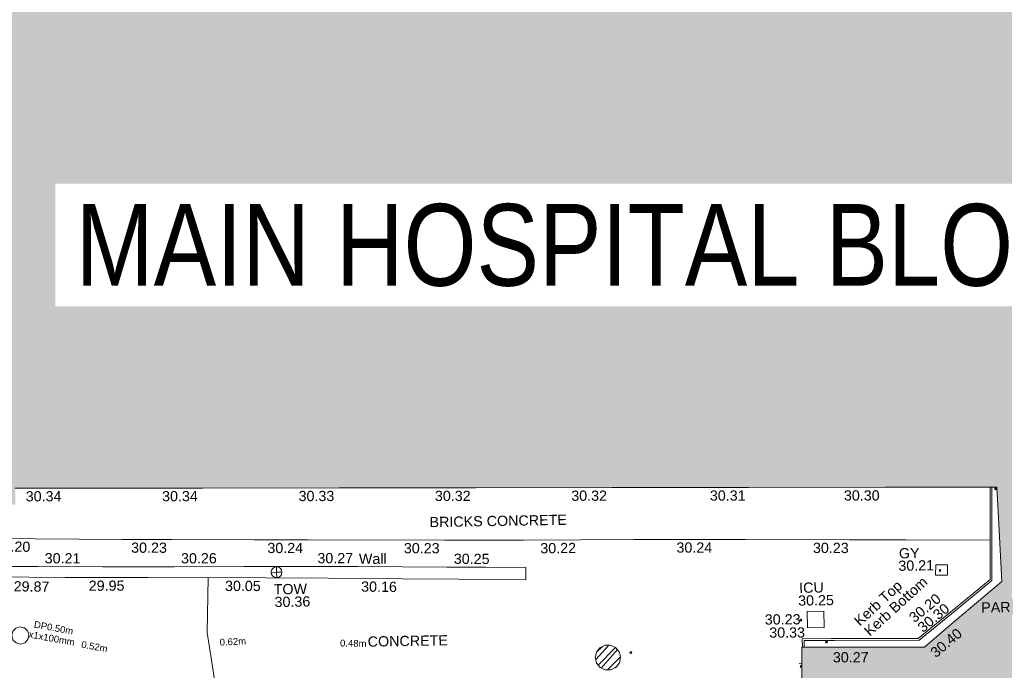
# Model space of a CAD drawing. Header units: millimetres. Extents: x -287732 to 520720, y -103372 to 287754.
# Tile 252 of 256: x 56640 to 92742, y 68512 to 92390. Entities that reach past the tile are written whole.
import ezdxf

# ---------------------------------------------------------------- set-up
doc = ezdxf.new("R2010")
doc.units = ezdxf.units.MM
for name, pattern in [('IMPORT-HIDDEN2 _3_', [4762.5, 3175, -1587.5]), ('IMPORT-UG_ELEC_LV_QLB2 _2_', [2700, 1500, -300.0000000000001, 0, -250, 150, -300.0000000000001, 0, -200]), ('IMPORT-UG_ELEC_STREET LIGHTING_QLB2 _2_', [2700, 1500, -300.0000000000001, 0, -250, 150, -300.0000000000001, 0, -200])]:
    doc.linetypes.add(name, pattern=pattern)
for name, color, linetype, lineweight, true_color in [('00_TOPO_LEVEL_FLOOR', 7, 'Continuous', 9, 0x666666), ('00_TOPO_TOP_OF_WALL', 7, 'Continuous', 9, 0x666666), ('00_UAV_BUILDING_OUTLINE', 5, 'Continuous', 9, 0x0000ff), ('00_UAV_KERB_BOTTOM', 1, 'Continuous', 9, 0xff0000), ('00_UAV_KERB_TOP', 7, 'Continuous', 9, 0xa500a5), ('00_UAV_PARAPET', 7, 'Continuous', 9, 0x666666), ('00_UAV_SERV_GULLY', 7, 'Continuous', 9, 0x5252a5), ('00_UAV_SERV_IC', 5, 'Continuous', 9, 0x0000ff), ('00_UAV_TOP_OF_WALL', 7, 'Continuous', 9, 0x666666), ('00_UAV_WALL', 7, 'Continuous', 9, 0x7c00a5), ('01_DTM_CONTOUR_MJR', 7, 'Continuous', 9, 0x7f3f00), ('12333-PUM-2D-U-0001-C01 - Rev2_REVIT IMPORT_dwg', 7, 'Continuous', 9, 0x767676), ('A_RHA_Line', 7, 'Continuous', 9, 0x00a600), ('PUM-CHAMBER EXTENTS', 6, 'IMPORT-HIDDEN2 _3_', 9, 0xff00ff), ('PUM-ELECTRIC-LV-QLB2', 1, 'IMPORT-UG_ELEC_LV_QLB2 _2_', 9, 0xff0000), ('PUM-ELECTRIC-MH', 1, 'Continuous', 9, 0xff0000)]:
    doc.layers.add(name, color=color, linetype=linetype, lineweight=lineweight, true_color=true_color)
for name, color, linetype, lineweight in [('00_UAV_SURFACE', 7, 'Continuous', 9), ('00_UAV_SURVEY_TEXT', 7, 'Continuous', 9), ('A_RHA_Detail', 7, 'Continuous', 9), ('A_RHA_Text', 7, 'Continuous', 9), ('GEN-TEXT', 7, 'Continuous', 9)]:
    doc.layers.add(name, color=color, linetype=linetype, lineweight=lineweight)
doc.styles.add('Arial Narrow', font='ARIALN.TTF', dxfattribs={"height": 3000})
doc.styles.add('Arial_1', font='arial.ttf', dxfattribs={"height": 250})
doc.styles.add('Swis721 Lt BT_2', font='swissl.ttf', dxfattribs={"height": 375})

# ---------------------------------------------------------------- blocks, each defined once
blk = doc.blocks.new('12333-PUM-2D-U-0001-C01 - Rev2_REVIT IMPORT_dwg_TOW-2077249-Site Location Plan Proposed')
at = {"layer": '00_TOPO_TOP_OF_WALL', "color": 254, "true_color": 0xcccccc, "flags": 128}
for points in [[(0, 525.0554400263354), (0, 0), (-525.0554401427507, 0)], [(525.0554401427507, 0), (0, 0), (0, -525.0554400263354)]]:
    blk.add_lwpolyline(points, dxfattribs=at)
at = {"layer": '00_TOPO_TOP_OF_WALL', "color": 254, "true_color": 0xcccccc}
blk.add_circle((0, 0), 525.0554401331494, dxfattribs=at)
blk = doc.blocks.new('12333-PUM-2D-U-0001-C01 - Rev2_REVIT IMPORT_dwg_MSL_FLlvl_SYM-V161-Site Location Plan Proposed')
at = {"layer": '00_TOPO_LEVEL_FLOOR', "color": 254, "true_color": 0xcccccc}
blk.add_line((-19.31940543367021, 1.732587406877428e-11), (-38.92611017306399, 1.732587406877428e-11), dxfattribs=at)
blk = doc.blocks.new('12333-PUM-2D-U-0001-C01 - Rev2_REVIT IMPORT_dwg_MGS62954_T2_Galway_ITM_3d_Rev1-2077680-Site Location Plan Proposed')
at = {"layer": '00_UAV_KERB_BOTTOM', "color": 254, "true_color": 0xcccccc, "flags": 128}
blk.add_lwpolyline([(533995476.55032, 725629034.4662548), (533995467.0985001, 725628420.4080001), (533995420.0985, 725625643.408), (533994160.3957372, 725624643.2917937), (533992751.0985, 725623524.408), (533990436.0985001, 725623572.4080001), (533989551.2418821, 725623583.2642702), (533988495.813154, 725623596.2132823), (533988494.5957178, 725623283.6368017)], dxfattribs=at)
at = {"layer": '00_UAV_KERB_TOP', "color": 254, "true_color": 0xcccccc, "flags": 128}
blk.add_lwpolyline([(533995546.5409505, 725629033.3188425), (533995537.0893838, 725628419.277049), (533995489.5287483, 725625609.1518428), (533994255.759015, 725624629.6246548), (533992774.8676551, 725623453.9001168), (533990434.9435522, 725623502.4169018), (533989666.4209373, 725623511.8458745), (533988565.5376934, 725623525.3525667), (533988564.591605, 725623282.4444767)], dxfattribs=at)
at = {"layer": '00_UAV_SERV_GULLY', "color": 254, "true_color": 0xcccccc, "flags": 128}
blk.add_lwpolyline([(533993873.0985, 725626208.4079999), (533993438.0985, 725626221.408), (533993426.7829912, 725625842.7736654), (533993861.7829911, 725625829.7736654)], close=True, dxfattribs=at)
at = {"layer": '00_UAV_SERV_IC', "color": 254, "true_color": 0xcccccc, "flags": 128}
blk.add_lwpolyline([(533988697.0985, 725624596.408), (533989308.0985001, 725624597.408), (533989309.0955908, 725623988.18554), (533988698.0955907, 725623987.1855403)], close=True, dxfattribs=at)
at = {"layer": '00_UAV_SURFACE', "color": 254, "true_color": 0xcccccc, "flags": 128}
blk.add_lwpolyline([(533995444.6558501, 725627094.3816426), (533992358.0985, 725627157.4080001), (533990445.6472287, 725627187.8522314), (533990285.0985, 725627190.408), (533986480.0985, 725627272.4080001), (533985446.7575678, 725627291.3614287), (533982391.0985, 725627347.408), (533980447.4008204, 725627365.6496675), (533978342.0985001, 725627385.4080001), (533975448.0279098, 725627440.4711232), (533970448.9509636, 725627535.5844872), (533968467.8385001, 725627573.2775), (533965449.9536631, 725627633.074599), (533963622.8385, 725627669.2775002), (533960451.5218602, 725627753.7495718), (533957800.5730925, 725627824.3609802)], dxfattribs=at)
at = {"layer": '00_UAV_WALL', "color": 254, "true_color": 0xcccccc, "flags": 128}
for points in [[(533978405.1406019, 725626382.8892255), (533978405.7425001, 725625926.812), (533975949.7425001, 725625995.8120002), (533973864.1206474, 725626049.7805122), (533971157.7424999, 725626119.812), (533968866.9502397, 725626168.707203), (533964551.7424999, 725626260.8120002), (533963869.1646064, 725626271.150684), (533961514.7425001, 725626306.8120002), (533958871.4587589, 725626385.50499), (533957777.6712876, 725626418.0680498), (533957775.1664012, 725623828.4048796), (533957414.7425, 725623838.812), (533957431.2254989, 725624793.6958855), (533957464.5383682, 725626723.5584105), (533957461.1705826, 725629058.0831946)], [(533957816.5575519, 725629051.2451428), (533957787.0551961, 725626786.7973979), (533960519.7649183, 725626731.1305393), (533962891.7425, 725626682.8120003), (533965518.4084101, 725626639.843062), (533968087.7425001, 725626597.8120002), (533970517.7366186, 725626558.1576686), (533972254.7425001, 725626529.812), (533975516.5132379, 725626451.9521699), (533976946.7424999, 725626417.8120002), (533978405.1406019, 725626382.8892255)]]:
    blk.add_lwpolyline(points, dxfattribs=at)
at = {"layer": '01_DTM_CONTOUR_MJR', "color": 254, "true_color": 0xcccccc, "flags": 128}
blk.add_lwpolyline([(533967044.4572659, 725621196.3883619), (533966990.3846155, 725621339.2307694), (533967060.0000002, 725621450.0000002), (533966685.2534136, 725624205.7242609), (533966750.1256377, 725626213.8891993)], dxfattribs=at)
for name, p, xscale, yscale, zscale in [('12333-PUM-2D-U-0001-C01 - Rev2_REVIT IMPORT_dwg_TOW-2077249-Site Location Plan Proposed', (533969267.7425, 725626369.8120002), 0.375, 0.375, 0.375), ('12333-PUM-2D-U-0001-C01 - Rev2_REVIT IMPORT_dwg_MSL_FLlvl_SYM-V161-Site Location Plan Proposed', (533988555.8385, 725622693.2775), 4.94, 4.94, 4.94)]:
    blk.add_blockref(name, p, dxfattribs=dict(xscale=xscale, yscale=yscale, zscale=zscale))
at = {"layer": '00_UAV_BUILDING_OUTLINE', "color": 251, "true_color": 0x666666, "char_height": 375, "width": 1495.902363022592, "attachment_point": 1, "line_spacing_factor": 1.005061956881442, "style": 'Swis721 Lt BT_2'}
for s, insert, rotation in [('30.34', (533960121.8767011, 725629505.154364), 359.0607887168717), ('30.34', (533965121.2005367, 725629423.19646), 359.0607887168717), ('30.33', (533970125.3607891, 725629341.1592689), 359.06078870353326), ('30.32', (533975123.666432, 725629259.2180568), 359.0607887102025), ('30.32', (533980122.990267, 725629177.2601532), 359.0607887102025), ('30.31', (533985204.0241011, 725629093.9627119), 359.0607887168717), ('30.30', (533990117.8197137, 725629013.4069403), 359.0607887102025), ('30.40', (533993144.6647107, 725623082.4955122), 39.291041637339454), ('30.27', (533989610.2865138, 725623081.2473016), 359.02410561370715)]:
    blk.add_mtext(s, dxfattribs=dict(at, insert=insert, rotation=rotation))
at = {"layer": '00_UAV_KERB_BOTTOM', "color": 251, "true_color": 0x666666, "char_height": 375, "attachment_point": 1, "line_spacing_factor": 1.005061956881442, "style": 'Swis721 Lt BT_2'}
for s, insert, width, rotation in [('Kerb Bottom', (533990728.9310344, 725623901.3132697), 3414.456504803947, 41.47757006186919), ('30.20', (533992382.6458403, 725624383.0811025), 1495.902363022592, 38.44712611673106), ('30.23', (533987137.8450267, 725624512.9047035), 1495.902363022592, 359.297075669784)]:
    blk.add_mtext(s, dxfattribs=dict(at, insert=insert, width=width, rotation=rotation))
at = {"layer": '00_UAV_KERB_TOP', "color": 251, "true_color": 0x666666, "char_height": 375, "attachment_point": 1, "line_spacing_factor": 1.005061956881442, "style": 'Swis721 Lt BT_2'}
for s, insert, width, rotation in [('Kerb Top', (533990366.6241976, 725624280.2686864), 2493.170605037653, 41.47757006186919), ('30.30', (533992691.2092111, 725624017.0861146), 1495.902363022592, 38.44712611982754), ('30.33', (533987293.252492, 725624028.6636786), 1495.902363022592, 359.2970756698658)]:
    blk.add_mtext(s, dxfattribs=dict(at, insert=insert, width=width, rotation=rotation))
at = {"layer": '00_UAV_PARAPET', "insert": (533995077.5333008, 725624812.4077268), "char_height": 375, "width": 1168.228512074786, "attachment_point": 1, "line_spacing_factor": 1.005061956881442, "style": 'Swis721 Lt BT_2'}
blk.add_mtext('PAR', dxfattribs=at)
at = {"layer": '00_UAV_SERV_GULLY', "color": 251, "true_color": 0x666666, "char_height": 375, "attachment_point": 1, "line_spacing_factor": 1.005061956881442, "style": 'Swis721 Lt BT_2'}
for s, insert, width in [('GY', (533992095.7393306, 725626854.0972309), 821.5590755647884), ('30.21', (533992065.758233, 725626397.2610288), 1495.902363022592)]:
    blk.add_mtext(s, dxfattribs=dict(at, insert=insert, width=width))
at = {"layer": '00_UAV_SERV_IC', "color": 251, "true_color": 0x666666, "char_height": 375, "attachment_point": 1, "line_spacing_factor": 1.005061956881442, "style": 'Swis721 Lt BT_2'}
for s, insert, width in [('ICU', (533988414.9416755, 725625653.426683), 1021.012723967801), ('30.25', (533988370.113525, 725625183.0476822), 1495.902363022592)]:
    blk.add_mtext(s, dxfattribs=dict(at, insert=insert, width=width))
at = {"layer": '00_UAV_SURFACE', "color": 251, "true_color": 0x666666, "char_height": 375, "width": 1495.902363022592, "attachment_point": 1, "line_spacing_factor": 1.005061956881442, "style": 'Swis721 Lt BT_2'}
for s, insert, rotation in [('30.20', (533958950.9356222, 725627684.7863526), 358.47421446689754), ('30.23', (533963954.708634, 725627553.7857428), 358.8648761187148), ('30.24', (533968948.9326671, 725627455.2097772), 358.9100113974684), ('30.23', (533973952.8458057, 725627360.0043987), 358.9100113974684), ('30.22', (533978952.0455081, 725627270.7842032), 359.4622929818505), ('30.24', (533983946.794603, 725627209.9606444), 358.9492047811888), ('30.23', (533988950.3367756, 725627109.8069346), 358.81722562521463)]:
    blk.add_mtext(s, dxfattribs=dict(at, insert=insert, rotation=rotation))
at = {"layer": '00_UAV_SURVEY_TEXT', "color": 251, "true_color": 0x666666, "char_height": 375, "attachment_point": 1, "line_spacing_factor": 1.005061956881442, "style": 'Swis721 Lt BT_2'}
for s, insert, width in [('BRICKS CONCRETE', (533974906.8, 725628300.6296079), 5617.944430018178), ('CONCRETE', (533972563.8, 725623954.629608), 3286.236302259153)]:
    blk.add_mtext(s, dxfattribs=dict(at, insert=insert, width=width))
at = {"layer": '00_UAV_TOP_OF_WALL', "char_height": 375, "attachment_point": 1, "line_spacing_factor": 1.005061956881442, "style": 'Swis721 Lt BT_2'}
for s, insert, width in [('TOW', (533969151.297159, 725625932.5500675), 1343.937678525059), ('30.36', (533969173.7590664, 725625468.7021447), 1495.902363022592)]:
    blk.add_mtext(s, dxfattribs=dict(at, insert=insert, width=width))
at = {"layer": '00_UAV_WALL', "color": 251, "true_color": 0x666666, "char_height": 375, "attachment_point": 1, "line_spacing_factor": 1.005061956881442, "style": 'Swis721 Lt BT_2'}
for s, insert, width, rotation in [('30.21', (533960779.799082, 725627221.1658423), 1495.902363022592, 358.8330136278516), ('30.26', (533965776.4752131, 725627130.9172823), 1495.902363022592, 359.0627969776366), ('30.27', (533970775.7837626, 725627049.2422194), 1495.902363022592, 359.06509065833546), ('Wall', (533972296.7342499, 725627001.3199717), 1130.237340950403, 359.0749599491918), ('30.25', (533975778.260015, 725626941.074843), 1495.902363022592, 358.6325854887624), ('29.87', (533959625.805096, 725626211.5537683), 1495.902363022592, 358.2947555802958), ('29.95', (533962375.3240525, 725626184.8700601), 1495.902363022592, 359.1322343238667), ('30.05', (533967371.5856995, 725626091.7051811), 1495.902363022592, 358.77725122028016), ('30.16', (533972363.5740343, 725625979.1689324), 1495.902363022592, 358.5177187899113)]:
    blk.add_mtext(s, dxfattribs=dict(at, insert=insert, width=width, rotation=rotation))
blk = doc.blocks.new('12333-PUM-2D-U-0001-C01 - Rev2_REVIT IMPORT_dwg-1620468-Site Location Plan Proposed')
at = {"layer": 'PUM-CHAMBER EXTENTS', "true_color": 0xffaaff}
h = blk.add_hatch(dxfattribs=at)
h.set_pattern_fill('FP_3', color=211, style=0, pattern_type=2)
h.set_pattern_definition([(45, (-533641079.65, -725615854.3560001), (-265.1650429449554, 265.1650429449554), []), (45, (-533640902.873, -725615854.3560001), (-265.1650429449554, 265.1650429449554), [])])
h.paths.add_polyline_path([(340177.4503230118, 6722.119566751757), (340384.2499826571, 6722.119566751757), (340570.5700379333, 6811.846576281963), (340699.5075168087, 6973.529060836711), (340745.524770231, 7175.143821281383), (340699.5075168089, 7376.758581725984), (340570.5700379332, 7538.441066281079), (340384.2499826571, 7628.168075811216), (340177.4503230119, 7628.168075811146), (339991.1302677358, 7538.441066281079), (339862.1927888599, 7376.758581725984), (339816.1755354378, 7175.143821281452), (339862.1927888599, 6973.529060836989), (339991.1302677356, 6811.846576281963), (340169.6727978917, 6725.865025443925)])
at = {"layer": 'GEN-TEXT', "color": 253, "true_color": 0xaaaaaa}
for p, q in [((354566.9948138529, 13077.28848222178), (354637.7054919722, 13147.99916034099)), ((354637.7054919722, 13077.28848222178), (354566.9948138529, 13147.99916034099)), ((352474.9948137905, 10121.2884823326), (352545.7054919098, 10191.99916045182)), ((352545.7054919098, 10121.2884823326), (352474.9948137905, 10191.99916045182)), ((347341.9948138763, 8389.288482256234), (347412.7054919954, 8459.999160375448)), ((347412.7054919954, 8389.288482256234), (347341.9948138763, 8459.999160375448)), ((348265.9948138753, 7567.288482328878), (348336.7054919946, 7637.999160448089)), ((348336.7054919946, 7567.288482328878), (348265.9948138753, 7637.999160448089)), ((341088.9948138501, 7304.288482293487), (341159.7054919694, 7374.9991604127)), ((341159.7054919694, 7304.288482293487), (341088.9948138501, 7374.9991604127)), ((347378.4113331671, 6701.582641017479), (347317.994813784, 6761.999160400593)), ((347317.994813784, 6691.28848228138), (347379.2799241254, 6752.573592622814))]:
    blk.add_line(p, q, dxfattribs=at)
at = {"layer": 'PUM-CHAMBER EXTENTS', "color": 211, "linetype": 'Continuous', "true_color": 0xffaaff, "flags": 128}
blk.add_lwpolyline([(340745.524770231, 7175.143821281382), (340728.8399194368, 7248.244929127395), (340699.5075168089, 7376.758581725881), (340570.5700379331, 7538.441066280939), (340384.2499826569, 7628.168075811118), (340177.4503230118, 7628.168075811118), (339991.1302677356, 7538.441066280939), (339862.1927888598, 7376.758581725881), (339816.1755354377, 7175.143821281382), (339832.8603862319, 7102.042713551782), (339862.1927888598, 6973.529060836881), (339991.1302677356, 6811.846576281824), (340177.4503230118, 6722.119566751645), (340384.2499826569, 6722.119566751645), (340570.5700379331, 6811.846576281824), (340699.5075168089, 6973.529060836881)], close=True, dxfattribs=at)
at = {"layer": 'PUM-ELECTRIC-MH', "color": 21, "true_color": 0xffaaaa, "flags": 128}
blk.add_lwpolyline([(319066.8887651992, 8360.643821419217), (319024.8155689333, 8517.663127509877), (318909.8694591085, 8632.609237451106), (318871.2878365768, 8642.947152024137), (318752.8501529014, 8674.682433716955), (318595.8308468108, 8632.609237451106), (318480.8847368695, 8517.663127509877), (318438.8115406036, 8360.643821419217), (318480.8847368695, 8203.624515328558), (318595.8308466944, 8088.678405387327), (318634.4124693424, 8078.340490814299), (318752.8501529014, 8046.605209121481), (318909.869458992, 8088.678405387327), (319024.8155689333, 8203.624515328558)], close=True, dxfattribs=at)
blk.add_blockref('12333-PUM-2D-U-0001-C01 - Rev2_REVIT IMPORT_dwg_MGS62954_T2_Galway_ITM_3d_Rev1-2077680-Site Location Plan Proposed', (-533641079.6498471, -725615854.3561786))
at = {"layer": 'PUM-ELECTRIC-LV-QLB2', "char_height": 250, "attachment_point": 2, "line_spacing_factor": 0.9417779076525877, "style": 'Arial_1'}
for s, insert, width, rotation in [('DP0.50m\\Px1x100mm', (320003.7523629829, 8744.972249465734), 2038.461589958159, 348.724576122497), ('0.52m', (321489.1742107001, 8029.002843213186), 1160.025439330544, 348.724576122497), ('0.62m', (326536.8792493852, 8123.680685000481), 1160.025439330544, 1.6990470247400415), ('0.48m', (330958.7270583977, 7985.313056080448), 1160.025439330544, 357.795950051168)]:
    blk.add_mtext(s, dxfattribs=dict(at, insert=insert, width=width, rotation=rotation))

msp = doc.modelspace()

# ---------------------------------------------------------------- hatches: boundary and pattern name
at = {"layer": 'A_RHA_Detail', "true_color": 0xc0c0c0}
h = msp.add_hatch(color=9, dxfattribs=at)
h.paths.add_polyline_path([(-80880.60083809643, -68502.79057078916), (-80400.865924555, -68483.41509113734), (-80400.865924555, -62984.64684185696), (-24474.85765177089, -63009.32043784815), (-24456.14471271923, -50840.30023858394), (-36622.55041039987, -50831.65104353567), (-36622.55041039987, -44228.57792613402), (-50959.0526582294, -44218.38599194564), (-50959.0526582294, -42573.78171514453), (-54563.9325804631, -42571.21897729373), (-54565.69773352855, -45054.17447474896), (-92408.82109321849, -45027.27149621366), (-92411.78875845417, -49201.74309222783), (-100061.9988811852, -49201.74309222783), (-100052.2214449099, -64852.82557838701), (-86120.90825229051, -64852.82557838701), (-86092.1662649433, -62957.90041523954), (-84861.10047608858, -62957.90041523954), (-84854.79052929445, -68240.109737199), (-80870.60226892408, -68240.10973722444)])
h.paths.add_polyline_path([(-137238.9269902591, -68461.9384092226), (-132719.7426408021, -68433.0633692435), (-132847.0731201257, -62850.04282283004), (-130454.6837966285, -62916.63108078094), (-130498.2830220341, -61355.85393642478), (-117581.136331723, -61423.42893438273), (-117492.3908565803, -49183.91309190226), (-125136.5200282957, -49178.47881952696), (-125133.572703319, -45032.61887136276), (-163007.1824077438, -45005.6942194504), (-163007.1824076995, -44090.2963411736), (-163123.8521269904, -44090.21339942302), (-163122.6389897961, -42383.75184302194), (-166563.8543419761, -42383.75184298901), (-166565.034908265, -44044.39824208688), (-193158.4656786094, -44025.49275805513), (-193195.152889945, -62863.65652504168), (-137269.7106414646, -62916.63108078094), (-137254.3708868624, -65679.90523788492)])
h.paths.add_polyline_path([(120310.9497607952, -32334.28230164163), (120312.4652266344, -31610.73011961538), (133451.2244789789, -31638.24899384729), (133469.2230092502, -19717.98315780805), (121295.7536929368, -19692.48606430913), (121319.8434528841, -8190.941560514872), (112277.0825930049, -8172.001674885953), (112263.1770823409, -14811.1234547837), (78285.85310969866, -14739.95861438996), (78292.82277619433, -8167.077575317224), (75241.99098605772, -8160.673431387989), (69355.76844233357, -8152.931592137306), (69353.6659720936, -9156.74635762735), (68372.60878945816, -9154.691552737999), (68372.60878945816, -13705.52853215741), (69333.7233474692, -13707.54156770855), (69325.07112547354, -16249.53369228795), (66623.4489111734, -16249.53369228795), (66619.79243935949, -17995.29925530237), (65989.07757494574, -17995.2992552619), (65985.44262772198, -19730.78799483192), (57152.23993377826, -19712.28702421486), (57127.42535098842, -31559.89463417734), (70277.87165424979, -31587.43801817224), (70277.87165431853, -32271.7414715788), (78263.96947909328, -32285.12944888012), (78266.62661740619, -31019.79372153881), (112335.8856506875, -31091.15111860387), (112335.8856506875, -32317.57330553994), (119781.4233959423, -32333.17321913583)])
h.paths.add_polyline_path([(7503.717409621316, -1791.439263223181), (15482.43097392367, -674.0213231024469), (15484.0826588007, 148.1327206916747), (56188.28042539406, 205.5276654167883), (56155.84326007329, 14338.3166313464), (18016.62665935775, 14236.48149539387), (17967.9025208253, 34313.18372071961), (21727.10644863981, 34324.0692624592), (21708.90974962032, 40608.10218321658), (18009.66447159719, 40608.10218321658), (17995.54603706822, 45483.75063442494), (9770.084204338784, 45420.6329473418), (3966.213879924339, 45446.76585222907), (3984.771235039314, 14176.56786832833), (1023.062455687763, 14176.56786837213), (-276.5134647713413, 14190.52623461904), (-231.6790044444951, 5968.135265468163), (-226.4491536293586, 193.7444677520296), (553.0869992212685, 183.4716499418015), (7477.609307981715, 143.2867586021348), (7488.638446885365, -674.0213231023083)])
h.paths.add_polyline_path([(77755.59663317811, 53.47451145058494), (77729.51881611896, 1699.844979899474), (94464.47132486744, 1659.976083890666), (94606.37913471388, 17991.390236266), (88810.4190114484, 18015.03260816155), (88799.89418497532, 14436.74271609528), (69413.88950349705, 14457.8773889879), (69377.35724448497, 99.62816357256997), (75241.99098605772, 67.32134432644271)])
h.paths.add_polyline_path([(61252.12079701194, 46453.95617366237), (105774.7348988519, 46472.68783506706), (105768.2642198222, 61852.61234306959), (92285.13876309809, 61852.61234306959), (92308.59670399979, 65784.30757140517), (96107.4668000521, 65767.60445243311), (96059.68081117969, 75209.20847378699), (101084.8427276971, 75071.88872764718), (104988.0046543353, 74765.36560406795), (108403.6894220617, 74363.8408943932), (112009.2703903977, 73787.25420861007), (115645.3524815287, 73049.69667206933), (116890.8108051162, 72761.69136252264), (120208.9929833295, 71893.18353872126), (120865.241739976, 71703.68484519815), (124135.6329506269, 70669.67317906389), (127435.6253142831, 69480.50055823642), (127820.4368670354, 69394.93141813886), (128274.3081769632, 69331.69585753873), (128731.8791144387, 69306.66104516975), (129189.9401488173, 69320.00258290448), (129645.2782985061, 69371.62688826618), (130094.6997111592, 69461.17185603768), (130535.0520071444, 69588.00939074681), (130963.246434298, 69751.24981927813), (131376.2795165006, 69949.74812590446), (131771.2541232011, 70182.11198903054), (132162.5575600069, 70460.5404660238), (132496.0921583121, 70741.69081113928), (132820.871367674, 71064.98072578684), (133117.4593294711, 71414.31364272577), (133383.77568926, 71787.23923950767), (133616.5473239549, 72178.5372844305), (133817.1647262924, 72590.54524898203), (133982.6025969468, 73017.89547513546), (134111.7005086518, 73457.59040801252), (134203.5529320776, 73906.54590458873), (134257.5155883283, 74361.61286216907), (134272.5462649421, 74819.5993153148), (134250.5259875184, 75277.29281745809), (134189.6227572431, 75731.48297747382), (134090.9274700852, 76178.98397757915), (133955.1324028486, 76616.65691993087), (133783.1900598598, 77041.43184345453), (133576.3064937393, 77450.32925647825), (133335.932843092, 77840.48103920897), (133063.7551572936, 78209.15055532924), (132761.6825665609, 78553.75185442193), (132431.8338935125, 78871.8678050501), (132076.5227905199, 79161.26705197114), (131698.2415080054, 79419.91966861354), (131299.6434187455, 79646.01139197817), (131093.5942456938, 79746.34209763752), (132146.0467355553, 83110.22226145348), (122787.7632953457, 86282.54285518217), (121604.3555412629, 82800.3591886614), (117095.9864227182, 83870.84033785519), (116841.9598400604, 83526.35449572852), (116120.5435466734, 91221.93611972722), (110237.7341284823, 91274.27491021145), (110194.3680786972, 90435.39030214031), (104988.0046543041, 90486.49901390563), (104973.2761846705, 94309.82427956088), (103746.1314668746, 94309.8242795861), (103839.9937121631, 122852.1474271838), (96365.09202306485, 122931.9599470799), (96350.3400238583, 123952.4168585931), (104555.5505249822, 123902.1925226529), (104607.3234458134, 120248.5396156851), (125502.5015002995, 120134.1933400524), (125662.0200253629, 137657.3796882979), (114479.5865733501, 137699.2256881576), (114382.306264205, 129149.9458158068), (104644.159003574, 129187.9975073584), (104577.9931702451, 126217.3903144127), (101184.4926406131, 126159.1566967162), (101264.6166812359, 135959.2655565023), (89967.23178808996, 135988.8856164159), (89927.63362986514, 125823.6463181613), (93630.53562302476, 125840.7948842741), (93580.65688892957, 122931.9599470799), (88697.38835376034, 122904.7310126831), (88679.3898954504, 95739.09143775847), (86378.25848996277, 95739.09143775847), (86378.18187189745, 96178.1008337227), (83279.50743284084, 96200.92083327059), (83273.62493422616, 95735.74732133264), (70169.67509619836, 95733.22421950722), (70166.26842742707, 96272.07409347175), (66674.99731294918, 96257.14073655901), (66654.74538556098, 95755.71092136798), (65784.77231079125, 95755.71092136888), (65887.65094984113, 117470.630565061), (53473.3427162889, 117487.9046429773), (53434.44066309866, 98570.46349063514), (40649.41626916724, 98570.46349063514), (40610.16711559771, 94406.01479078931), (38853.82372868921, 94410.36303440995), (38848.65589191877, 89463.65332729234), (40612.46601912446, 89518.45976927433), (40665.38257362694, 86257.73741128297), (38372.19584460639, 86305.72309285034), (38369.79374539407, 76901.0507917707), (50937.9512507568, 76944.40198294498), (50922.88567286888, 74598.78180889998), (56484.9061132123, 74588.85093771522), (56484.9061132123, 75194.85181995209), (92465.4037153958, 75233.0258166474), (92645.92783662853, 71766.64845094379), (89810.55521366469, 69362.83965827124), (85313.16173974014, 69360.94750420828), (85313.16173974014, 66907.4050808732), (75210.14498263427, 66903.15451589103), (75210.14498263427, 63815.70944550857), (70819.40014309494, 63815.70999200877), (70819.21601505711, 64253.35708059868), (69456.83415683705, 64253.35708059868), (69455.7195737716, 66901.99623166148), (61303.32856759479, 66898.5668068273), (61304.56054988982, 63970.32021231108), (70500.41048208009, 63970.32021219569), (70500.4088543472, 61852.59006207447), (61245.6438848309, 61848.69637488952), (61252.03558504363, 46656.49344428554)])
h.paths.add_polyline_path([(-17153.16561239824, 48569.32684293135), (-17153.16561224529, 60770.38083685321), (-29362.88357759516, 60774.70428694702), (-29362.88357759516, 67399.20394580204), (-43507.24466814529, 67405.01911303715), (-43488.5313307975, 69093.07334175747), (-45766.41866231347, 69109.32868388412), (-45794.3462003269, 67405.01911303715), (-47272.11273194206, 67404.2124544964), (-47272.44887633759, 66454.91798908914), (-86004.56386332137, 66468.63299519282), (-86006.66970787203, 60521.58362721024), (-92662.87722510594, 60521.58362721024), (-92665.2138765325, 50184.35611932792), (-79752.0168396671, 50179.78309939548), (-79752.016597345, 48591.4932381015), (-17157.7163123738, 48569.32845417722)])
h.paths.add_polyline_path([(-201056.4185878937, 48628.75479108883), (-138377.9751621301, 48634.64535779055), (-138377.9751621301, 50133.28201003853), (-125467.710581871, 50134.49626164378), (-125468.6909603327, 60566.1903686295), (-132186.8595614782, 60565.86652591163), (-132187.4203588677, 66533.0197876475), (-170643.3098734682, 66805.61809689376), (-170643.3098732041, 67738.78475848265), (-200340.0100486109, 67488.93693764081), (-200348.7171487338, 60827.78025104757), (-201057.5650552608, 60827.71357558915), (-201056.6510294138, 51102.04313372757)])
h.paths.add_polyline_path([(-240051.5126725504, 54769.19491160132), (-239444.490259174, 54811.10754483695), (-239186.5396223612, 54841.92927608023), (-238764.8191577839, 54940.98166103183), (-238382.4735933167, 55122.46891388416), (-237990.3402229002, 55354.87497234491), (-237269.2031023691, 55936.21515020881), (-237032.4836384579, 56225.56611516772), (-236793.0039602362, 56569.31473944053), (-236554.5880578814, 57004.26389721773), (-236432.7219585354, 57267.46508908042), (-236300.081527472, 57753.26238983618), (-236250.7285154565, 58017.17885684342), (-236235.6490609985, 58516.21786804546), (-236233.2538429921, 58987.85640053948), (-236213.7029795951, 59823.48083769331), (-236363.8287855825, 59820.86038205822), (-236634.0279869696, 60698.06075827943), (-236391.9547756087, 61432.19726339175), (-236225.4740089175, 61435.10319600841), (-236201.6036569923, 62637.68779596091), (-232563.5271750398, 62639.28734435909), (-232563.5271750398, 63049.03842404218), (-232732.1945866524, 63049.15302218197), (-232860.1521277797, 63457.95890274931), (-232731.606808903, 63914.24862697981), (-232560.8209656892, 63914.24862697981), (-232515.1276847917, 70598.00033009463), (-240628.6947849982, 70598.85496273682), (-240629.7923196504, 72350.98321577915), (-246412.6011212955, 72347.36085933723), (-246412.6011212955, 70616.45923936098), (-254449.5805725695, 70618.60952619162), (-254454.637144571, 70754.06491720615), (-254469.7140363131, 73191.66276250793), (-263883.2532625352, 73267.83063688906), (-263902.4181505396, 68260.74348553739), (-263714.8217520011, 68259.82096572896), (-263552.9672900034, 67819.65434396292), (-263719.0883117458, 67392.2068408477), (-263913.6298699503, 67392.20684284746), (-263956.7001913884, 58633.76423459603), (-260181.1963171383, 58611.22607638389), (-260192.3146983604, 56354.25111579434), (-257184.684388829, 56339.46086021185), (-257213.4419957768, 57092.93866021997), (-257338.5163846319, 57093.27331223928), (-257471.0109294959, 57531.74572308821), (-257338.5163845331, 58062.22513696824), (-257203.4956297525, 58064.06881289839), (-257173.5751889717, 58598.54056692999), (-256478.2273617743, 58575.27357994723), (-256478.2273617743, 58788.51859473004), (-256013.0091299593, 58911.92701534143), (-255397.0786664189, 58780.99767617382), (-255397.0786664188, 58595.982422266), (-243809.885361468, 58585.92793201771), (-243805.3570672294, 58352.04527760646), (-243740.939469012, 57884.52572680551), (-243619.0830608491, 57421.84877545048), (-243424.3877545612, 56943.65915412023), (-243247.1437899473, 56608.24157713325), (-243003.0710579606, 56249.99021479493), (-242732.2093200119, 55932.75703082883), (-242371.7230178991, 55603.12658811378), (-242141.255125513, 55424.88676767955), (-241804.9643037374, 55216.88439822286), (-241529.4640827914, 55077.02869055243), (-241100.6275144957, 54917.18295003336), (-240836.2134980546, 54840.82833176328), (-240453.4486195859, 54788.60784130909), (-240218.9578693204, 54777.28227442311)])
h.paths.add_polyline_path([(40276.69022552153, 59895.36417752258), (40328.62676029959, 69196.9439153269), (36588.99968785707, 69217.8245910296), (36619.46637569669, 74674.25962428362), (32264.36460078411, 74687.02318924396), (32233.48293867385, 69156.26826306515), (11916.69390495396, 69269.70959686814), (11966.66200111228, 78218.75165974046), (29087.509017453, 78123.15526808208), (29143.44567205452, 88141.1370047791), (15719.348796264, 88216.09212953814), (15732.60379610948, 90589.9978889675), (4594.294101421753, 90652.19003489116), (4525.129359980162, 78265.12250449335), (10096.76365553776, 78234.01258731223), (10077.43887221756, 74773.03821910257), (4547.641142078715, 74803.91453678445), (4465.579974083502, 60107.1600234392), (19125.89094760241, 60025.30234268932), (19139.86249374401, 62527.53804644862), (31738.59196305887, 62457.19146404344), (31724.55430858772, 59943.11609815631), (38369.79364225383, 59906.01157293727)])
h.paths.add_polyline_path([(-246083.0241259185, 72334.29150213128), (-246083.0594797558, 72334.30275087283), (-246208.2905500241, 72334.29150213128)])
h.paths.add_polyline_path([(-114575.3004830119, 112178.0758695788), (-114575.3246435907, 112178.0758695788), (-114707.2752166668, 115801.5811617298)])
h.paths.add_polyline_path([(-154699.9178765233, 101760.4080976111), (-114382.050333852, 101776.0542914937), (-114382.050333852, 106926.9360164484), (-113755.641395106, 106927.1792101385), (-113757.5507412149, 111847.2721531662), (-114431.6837526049, 111847.2721531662), (-114431.8097758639, 112178.0758695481), (-114575.3004830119, 112178.0758695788), (-114578.9984943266, 121707.2390833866), (-123056.9849702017, 121707.2390833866), (-123068.8201032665, 156452.7036899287), (-119381.2340625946, 156454.1348067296), (-119381.2340625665, 160165.8597952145), (-115501.031452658, 160167.3662801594), (-115503.3750945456, 166206.5793118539), (-132411.7987151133, 166599.6604729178), (-132411.8243278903, 166665.6603411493), (-135275.0124468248, 166664.5490317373), (-135275.0124468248, 166628.1883101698), (-135911.3205076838, 166628.1944502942), (-135911.3479256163, 166352.1604668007), (-152521.1633846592, 166345.7146753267), (-152518.3680955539, 159142.6836790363), (-150699.3133726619, 159117.9265656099), (-150758.5477087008, 122560.691203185), (-151059.2005266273, 122560.691203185), (-151061.0981347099, 121302.4374932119), (-154138.3148337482, 121372.6012653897), (-154138.3148337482, 121865.1834517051), (-154704.3888425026, 121867.2611370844), (-154688.5451973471, 119352.3937021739), (-154745.5933227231, 119352.3715636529), (-154745.5763474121, 118722.1532660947), (-160794.1544526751, 118748.7442832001), (-160794.1544526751, 119410.5425977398), (-163852.1622693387, 119422.408321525), (-163855.0715294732, 118762.2003111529), (-167568.6765459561, 118778.5256058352), (-166634.6619849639, 124395.1277019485), (-166930.050559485, 124500.0918161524), (-167568.6765459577, 124707.6250903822), (-168028.2173235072, 124841.3808647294), (-168630.5006276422, 124991.3056740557), (-169238.2056069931, 125117.4693074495), (-169850.3952285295, 125219.6772876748), (-170466.1255403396, 125297.7720169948), (-171089.11025998, 125351.8553033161), (-171704.4065937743, 125381.1774255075), (-172325.0479971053, 125386.3595015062), (-172782.2248668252, 125374.5832362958), (-173401.7764235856, 125337.4554476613), (-174109.844898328, 125263.4341236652), (-174634.1213722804, 125190.4100126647), (-175245.0145766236, 125080.719099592), (-176047.1958093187, 124895.7675260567), (-176665.4852587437, 124724.7228134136), (-177045.3001228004, 124609.1129151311), (-177631.5127792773, 124405.2077276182), (-176665.4852586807, 118818.5158794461), (-177558.9402083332, 118822.4435768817), (-177662.2853368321, 125263.4341236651), (-176365.3912351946, 126542.9270807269), (-159462.2970490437, 126319.910391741), (-157057.7396790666, 128609.0850976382), (-157060.6673204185, 136153.1661957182), (-158638.8016610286, 137740.2441626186), (-159352.3735831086, 137740.2441626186), (-161634.4140634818, 140201.1078539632), (-168727.9404945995, 140256.8191146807), (-171035.0401161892, 137942.8847305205), (-174184.1459014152, 137942.8847305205), (-176460.1167434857, 140292.2858551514), (-177341.6856934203, 140292.2858551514), (-177341.7113613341, 140358.4281613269), (-183428.5803825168, 140356.0660244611), (-185921.6385985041, 137917.4639994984), (-185921.6385985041, 131757.3091155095), (-186906.8767412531, 131756.9267733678), (-187725.3914540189, 130809.9989183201), (-187724.058890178, 127376.1828148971), (-186481.0281350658, 126304.5577463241), (-186479.4846754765, 122327.2959175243), (-185176.2828158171, 121059.4673825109), (-180304.1129154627, 121059.4673824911), (-180304.1136492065, 118802.0484409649), (-193555.3706955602, 118802.0484409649), (-193555.368699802, 133117.8341649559), (-192593.6442938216, 133118.2073819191), (-192593.6442938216, 134200.8158367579), (-192224.6284783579, 134200.9592041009), (-192225.5653014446, 136615.0101267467), (-192595.0012460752, 136615.0101267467), (-192595.4357332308, 137734.4745165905), (-193589.2709668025, 137734.4746851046), (-193589.2685988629, 147474.570583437), (-193163.2062206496, 147492.8644732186), (-192765.7252967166, 147531.087133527), (-192359.9383250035, 147589.5931622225), (-192199.8207947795, 147616.5827294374), (-191882.7548926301, 147682.9245600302), (-191568.5380070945, 147761.6632019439), (-191257.654638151, 147852.677242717), (-190828.6072909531, 148002.2045655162), (-190647.7999969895, 148070.9514233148), (-190349.7690789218, 148197.8750094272), (-190056.9509284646, 148336.4013817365), (-189769.797051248, 148486.3169427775), (-189405.3590254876, 148698.0567944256), (-189132.906026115, 148873.2749095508), (-188867.542109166, 149059.0543929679), (-188609.6764469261, 149255.1087866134), (-188354.9814055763, 149465.3525772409), (-188079.6339208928, 149713.879248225), (-187884.9836199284, 149901.8220103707), (-187545.928247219, 150265.8040604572), (-187446.29984479, 150378.3960832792), (-187241.3270201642, 150629.2310214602), (-187046.3599558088, 150887.9197697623), (-186861.6992771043, 151154.0634500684), (-186546.1373636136, 151669.829875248), (-186524.4196769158, 151707.0632450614), (-163675.2898318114, 151669.829875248), (-163687.5843045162, 148134.07679455), (-157303.6541541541, 148136.492106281), (-157303.6541541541, 155759.91501608), (-157557.4317586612, 155765.0384228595), (-157555.9168973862, 166678.0466575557), (-187009.2021991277, 166699.7464767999), (-187013.0952111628, 162054.4009359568), (-188707.17754695, 162044.5925187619), (-188705.9961892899, 155021.5333641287), (-188737.9999316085, 154650.5326604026), (-188799.0133969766, 154283.1866125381), (-188857.2045401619, 154035.4341107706), (-188966.1106131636, 153679.3368924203), (-189102.6200311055, 153332.8820747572), (-189265.8911675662, 152998.2056672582), (-189454.9174011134, 152677.371060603), (-189645.2484685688, 152421.3220123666), (-189916.9563410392, 152104.2450531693), (-190212.7041973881, 151809.4634871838), (-190530.6686598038, 151538.7947471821), (-190868.8893671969, 151293.9075915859), (-191225.281078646, 151076.3118324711), (-191597.6465194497, 150887.3490191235), (-192092.8415776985, 150682.5621956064), (-192519.2468154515, 150561.8451365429), (-192903.8930791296, 150482.240889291), (-193187.215491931, 150440.8868273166), (-193594.1866364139, 150407.1257787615), (-193594.5952989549, 151459.9895227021), (-205369.2399268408, 151455.4201247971), (-205354.4523517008, 113350.0822379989), (-207187.1580384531, 113349.3710182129), (-207184.3024929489, 105991.0636522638), (-205312.8748221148, 105991.1901500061), (-205311.2362476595, 101769.6553082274), (-175488.6451201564, 101781.2285901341), (-175488.6451201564, 110889.6985621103), (-154703.4627663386, 110897.5679794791), (-154700.2792295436, 102691.5597281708)])
h.paths.add_polyline_path([(193735.9435693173, 113047.8274774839), (208865.0938716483, 114991.0266430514), (208976.1154123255, 114126.6471160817), (216447.8967332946, 115086.3281915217), (216038.7305308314, 118271.9702413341), (232648.5073383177, 120405.3421626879), (233425.993615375, 114352.0734369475), (240632.2017567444, 115277.6440988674), (239854.8412683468, 121329.9334727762), (256406.8682407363, 123455.8879629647), (257091.7572256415, 118089.1198988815), (264572.2871227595, 119040.8180953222), (261877.8350555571, 138524.7609215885), (259178.7147038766, 138221.6086035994), (259197.3483655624, 137439.0084132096), (254686.1480587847, 136897.0007612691), (255412.6810205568, 131314.8303176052), (240852.7447969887, 129522.4514056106), (239771.0426543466, 137918.8519126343), (240649.5822431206, 138010.1984551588), (240062.3063116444, 142776.6750342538), (239165.7694642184, 142685.0143484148), (237630.9646614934, 151018.3171732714), (266172.8791088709, 154560.7889781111), (271297.1876944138, 142612.4006970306), (276531.7397502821, 144861.098714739), (274941.5029779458, 148527.9037281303), (302074.5307653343, 160134.9084326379), (300215.9323773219, 164320.1841173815), (301528.1613272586, 164907.0997989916), (300405.1237791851, 167477.8916353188), (299016.6944531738, 166945.7181824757), (295626.7488506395, 174518.754428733), (294333.0289184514, 177537.1551681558), (287288.8475947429, 174518.754428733), (289427.6893504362, 169661.0163463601), (272956.7816584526, 162557.1203578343), (271943.2187787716, 164897.4305293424), (267016.3118217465, 162764.0369715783), (268502.3094164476, 159357.0430143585), (265200.4029574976, 157946.4096681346), (226856.416695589, 153146.7821792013), (227510.3041274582, 148852.0205334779), (228280.9873165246, 141179.0007483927), (227302.3544112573, 141050.281300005), (227895.3788235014, 136433.1758633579), (228748.5501749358, 136523.8855003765), (229602.3077302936, 128023.7667641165), (217691.2359889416, 126493.8999679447), (217642.3600127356, 126874.433267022), (215138.5007311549, 126552.8357430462), (215194.9980427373, 126112.965074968), (215015.6132226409, 126089.924757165), (214840.9672575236, 127449.66446064), (192258.7012018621, 124549.1816390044), (193486.3576426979, 114991.0266430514)])
h.paths.add_polyline_path([(-78076.24187439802, 117605.5188722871), (-78076.23951902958, 117610.0871211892), (-78070.318122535, 129485.7330792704), (-74723.15926543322, 129478.385255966), (-74723.15926543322, 125435.7860624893), (-48015.64546086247, 125380.0246061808), (-47996.55031653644, 135872.5822179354), (-61198.15919578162, 135901.5630078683), (-74714.72264144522, 135923.5088764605), (-74723.6287602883, 131865.2975510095), (-78070.318122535, 131872.642169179), (-78062.97909487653, 149549.7689430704), (-58292.26570492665, 149541.5607197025), (-58292.26570491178, 148946.2407608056), (-37707.70924046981, 148937.6946533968), (-37703.30827430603, 159740.0672041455), (-44148.26955755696, 159742.7429641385), (-44148.26955755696, 162961.3319174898), (-49829.95437583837, 162961.3319174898), (-49830.92144130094, 160632.0129326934), (-78494.09026625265, 160643.9130440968), (-78494.09026625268, 161615.1537738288), (-78739.225852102, 161615.2555472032), (-78691.7919454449, 168187.9195488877), (-90844.57645036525, 168126.8149079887), (-90962.52567694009, 152686.7636277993), (-89064.97866809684, 152685.9758215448), (-89079.54115380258, 117610.0871211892), (-78374.80218507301, 117605.6428258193)])
h.paths.add_polyline_path([(69254.82576126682, 129235.9722870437), (69259.97086178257, 136167.789247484), (86068.0992678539, 136131.0235193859), (86008.66431381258, 164703.3084147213), (58789.63167882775, 164723.511581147), (58789.63167882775, 170119.2062865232), (54460.1632489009, 170122.4198087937), (54457.21717773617, 166153.279245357), (47042.2151650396, 166158.7829869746), (47041.10931533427, 164668.9097040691), (39173.27935198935, 164674.7495545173), (39172.83712618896, 164078.9539098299), (17014.87910992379, 164095.4005254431), (17002.38841206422, 147267.1142245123), (12659.63471563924, 147267.1142245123), (12653.60087534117, 139137.9291796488), (17031.41608901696, 139134.6797717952), (17024.5879174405, 129935.3194463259), (39191.34773726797, 129918.8662983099), (39191.34773726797, 129258.2867272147), (69014.0340609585, 129236.1510132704)])
h.paths.add_polyline_path([(39265.62356917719, 139467.8223435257), (33050.91021530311, 139484.1586867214), (33087.56357182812, 153427.9220784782), (39277.60130889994, 153411.6505991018), (39277.60130890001, 152830.3127277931), (43058.29603858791, 152820.3745823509), (43024.83899408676, 140092.5601633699), (39267.2657899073, 140092.5601633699)])
h.paths.add_polyline_path([(1979.548949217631, 189123.2414339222), (18699.10403225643, 189180.0465563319), (18678.46874730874, 195253.6675675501), (24349.02704561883, 195272.9334348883), (24334.96888372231, 199550.7690688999), (28829.78348974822, 199566.0403168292), (28798.3577216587, 208815.6446464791), (24334.949615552, 208806.151404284), (24333.90624841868, 209113.2475694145), (16811.59093053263, 209087.6903002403), (16806.58456499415, 208843.5909093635), (6772.293057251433, 208809.4991440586), (6797.166076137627, 201488.5780549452), (-8471.058649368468, 201436.7038490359), (-8471.058649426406, 200429.0172028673), (-11856.09020770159, 200417.5164702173), (-11823.72827009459, 190892.3684138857), (-7614.729360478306, 190906.6685966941), (-7614.729360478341, 190170.8290169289), (-4608.619189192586, 190169.2993656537), (-4608.238782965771, 190916.8832264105), (1973.379031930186, 190939.2444180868), (1977.122761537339, 189837.3456693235)])
h.paths.add_polyline_path([(-20506.22133143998, 190640.0286460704), (-20122.28942212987, 206347.1214480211), (-41550.34215551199, 207015.2557957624), (-41462.26177903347, 210449.6195896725), (-31391.41053372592, 210152.0276719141), (-31078.64493155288, 223862.5743669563), (-44305.08575743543, 224230.7972280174), (-44490.79956591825, 211865.5542346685), (-47510.12209648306, 211942.9901385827), (-47722.57925071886, 203659.0205614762), (-47076.06680548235, 203635.3001465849), (-47175.4684425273, 199531.9403872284), (-46801.21126120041, 199520.4703269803), (-46873.68175963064, 195478.5899481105), (-44600.40472248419, 195425.2559779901), (-44685.88459507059, 192243.2795180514), (-38073.99929115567, 192135.6564362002), (-38104.39995468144, 191126.972250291), (-21537.79264466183, 190668.5723412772)])
h.paths.add_polyline_path([(16801.02360973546, 195961.500137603), (9656.615133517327, 196015.1086063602), (9643.838150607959, 199513.9922857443), (11631.77992468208, 199485.8321209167), (11631.7920940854, 203322.2460456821), (16806.58456511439, 203391.4855728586), (16801.0407710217, 195984.4293109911)])
h.paths.add_polyline_path([(122084.9264926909, 200536.2570557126), (122088.1805162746, 206386.1947929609), (125211.1061638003, 206386.1947929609), (125211.1162733, 206645.8932837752), (126202.7098976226, 206645.8932838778), (126203.0204769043, 207041.0477229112), (130401.4034741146, 206979.0758390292), (130444.2691124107, 209883.280297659), (126202.8383603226, 209945.8832030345), (126203.0204769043, 214624.1281189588), (127364.791950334, 214624.1281190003), (127365.2106673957, 225380.2058567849), (126159.8599207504, 225380.2527798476), (126207.4133336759, 241475.3410923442), (119482.5411291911, 241495.8747898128), (119479.2041949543, 246182.0096278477), (109943.9121324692, 246175.2196735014), (109953.2702601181, 233033.381429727), (115000.5285021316, 233033.3814296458), (114999.579292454, 208653.4991933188), (112026.3032630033, 208653.4991933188), (112024.3519988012, 200538.6761891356), (122024.6079402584, 200536.2715596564)])
h.paths.add_polyline_path([(30087.05071580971, 200986.75440713), (38030.67179071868, 201028.6865660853), (38030.67179071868, 202922.9731660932), (38109.89531492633, 202923.3913649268), (38067.25569096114, 208827.6066631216), (38013.35839378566, 208827.6672237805), (38012.38630971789, 209012.5383931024), (30044.90685988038, 208970.480297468), (30076.83023715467, 202922.9203834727)])
h.paths.add_polyline_path([(195986.2599417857, 205661.5722736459), (202896.8751332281, 206052.0074670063), (202676.8862551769, 209945.7611691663), (195766.2710618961, 209555.3259759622)])
h.paths.add_polyline_path([(-91652.40581580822, 206392.6172135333), (-79454.24421187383, 206432.5105635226), (-79629.29258199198, 238245.6998510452), (-68904.21147484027, 238215.095164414), (-68918.55832832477, 246312.9061543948), (-68918.56040493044, 246314.0782553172), (-68756.515268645, 246312.9061543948), (-68755.20581930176, 246638.9786699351), (-79620.07671794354, 246651.3624133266), (-79606.5628449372, 247343.5411849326), (-82154.50636787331, 247318.0695596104), (-82154.50636787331, 247488.1275895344), (-91640.64698348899, 247472.5371040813), (-91638.72040628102, 246846.4753752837), (-131470.3702759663, 246641.42150215), (-131470.3702759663, 250159.5419305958), (-142857.1087886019, 250176.7939677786), (-142864.0554935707, 246220.0701029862), (-165118.8027587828, 246272.3986783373), (-165040.0492656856, 253907.936045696), (-178677.4727934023, 253929.5079730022), (-178699.5521575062, 238176.7234097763), (-138599.3373496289, 238209.4781454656), (-138548.4479938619, 206627.5237025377), (-126646.6702863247, 206572.2299428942), (-126666.6805510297, 234825.8818836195), (-124962.7180531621, 234825.9534805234), (-124969.0241559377, 234688.4891474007), (-91595.61129713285, 234664.3133306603), (-91650.87307429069, 207155.5994723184)])
h.paths.add_polyline_path([(142123.7078574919, 209113.5383730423), (152768.4446292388, 209127.3137314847), (152745.2992288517, 227012.63380935), (142100.5623961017, 226998.8584508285), (142121.8067345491, 210582.5602643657)])
h.paths.add_polyline_path([(168998.8561129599, 209274.9592350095), (169026.8416078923, 226860.3446540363), (161686.6780314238, 226876.6646907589), (161647.6783165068, 209291.3037608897), (168846.6177107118, 209275.2977201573)])
h.paths.add_polyline_path([(49761.46820719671, 218476.5678095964), (49794.00484360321, 223316.1680811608), (41274.07755982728, 223363.4010619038), (41273.58999769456, 223290.8795634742), (32187.30576796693, 223351.9666549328), (32202.10532419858, 225553.2987454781), (20081.83724695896, 225634.7833114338), (20035.26675877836, 218707.7438801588), (31566.33951793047, 218630.2204881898), (31566.12891731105, 218598.8950898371), (49750.1971391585, 218476.6435849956)])
h.paths.add_polyline_path([(162361.9830851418, 234154.05208666), (162366.6425722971, 241589.9129272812), (135261.102696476, 241630.986197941), (135249.088870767, 234197.8735112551), (160249.0277027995, 234157.4671671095)])
h.paths.add_polyline_path([(176458.8604389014, 246709.5724700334), (176516.2484477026, 252173.1529804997), (168884.2833866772, 252253.3171281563), (168934.86529241, 257068.9279575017), (164355.0504715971, 257117.0331241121), (164296.1746742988, 251511.808811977), (164416.8965511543, 251510.5407811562), (164367.8024342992, 246836.573754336), (171460.1142273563, 246762.0779818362)])

# ---------------------------------------------------------------- linework, layer by layer
at = {"layer": 'A_RHA_Line', "color": 7}
for p, q in [((56479.32919335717, 75194.84590323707), (58358.4203871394, 75196.83955062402)), ((58358.4203871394, 75196.83955062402), (63358.41316405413, 75202.14436059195)), ((63358.41316405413, 75202.14436059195), (68358.40594082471, 75207.44917069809)), ((68358.40594082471, 75207.44917069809), (73358.39871773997, 75212.75398080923)), ((73358.39871773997, 75212.75398080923), (78358.3914945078, 75218.05879091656)), ((78358.3914945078, 75218.05879091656), (83358.38427135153, 75223.36360102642)), ((83358.38427135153, 75223.36360102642), (88358.37704816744, 75228.66841101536)), ((88358.37704816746, 75228.66841101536), (92465.40371539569, 75233.0258166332)), ((92465.40371539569, 75233.0258166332), (92511.82457796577, 74341.66445179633)), ((92511.82457796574, 74341.66445179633), (92645.92783670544, 71766.64845104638)), ((92645.92783670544, 71766.64845104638), (90799.76307981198, 70201.4830686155)), ((90799.76307981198, 70201.4830686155), (89810.5552137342, 69362.83965827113)), ((86109.63113568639, 69361.28259678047), (85313.16173973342, 69360.94750424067)), ((85313.16173973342, 69360.94750424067), (85314.1939997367, 66907.40551519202)), ((89810.55521373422, 69362.83965827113), (86109.63113568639, 69361.28259678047))]:
    msp.add_line(p, q, dxfattribs=at)

# ---------------------------------------------------------------- block references
at = {"layer": '12333-PUM-2D-U-0001-C01 - Rev2_REVIT IMPORT_dwg', "color": 254, "linetype": 'IMPORT-UG_ELEC_STREET LIGHTING_QLB2 _2_', "true_color": 0xffd4d4, "rotation": 0.9999999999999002}
msp.add_blockref('12333-PUM-2D-U-0001-C01 - Rev2_REVIT IMPORT_dwg-1620468-Site Location Plan Proposed', (-261895.0770586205, 55869.5817132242), dxfattribs=at)

# ---------------------------------------------------------------- next in the draw order: texts
at = {"layer": 'A_RHA_Text', "lineweight": 35, "insert": (58690.91129374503, 85625.79224015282), "char_height": 3000, "width": 48101.25000000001, "attachment_point": 1, "style": 'Arial Narrow', "bg_fill": 3, "box_fill_scale": 1.25, "bg_fill_color": 256, "bg_fill_true_color": 13158600, "bg_fill_transparency": 0}
msp.add_mtext('MAIN HOSPITAL BLOCK', dxfattribs=at)

doc.saveas('drawing.dxf')
